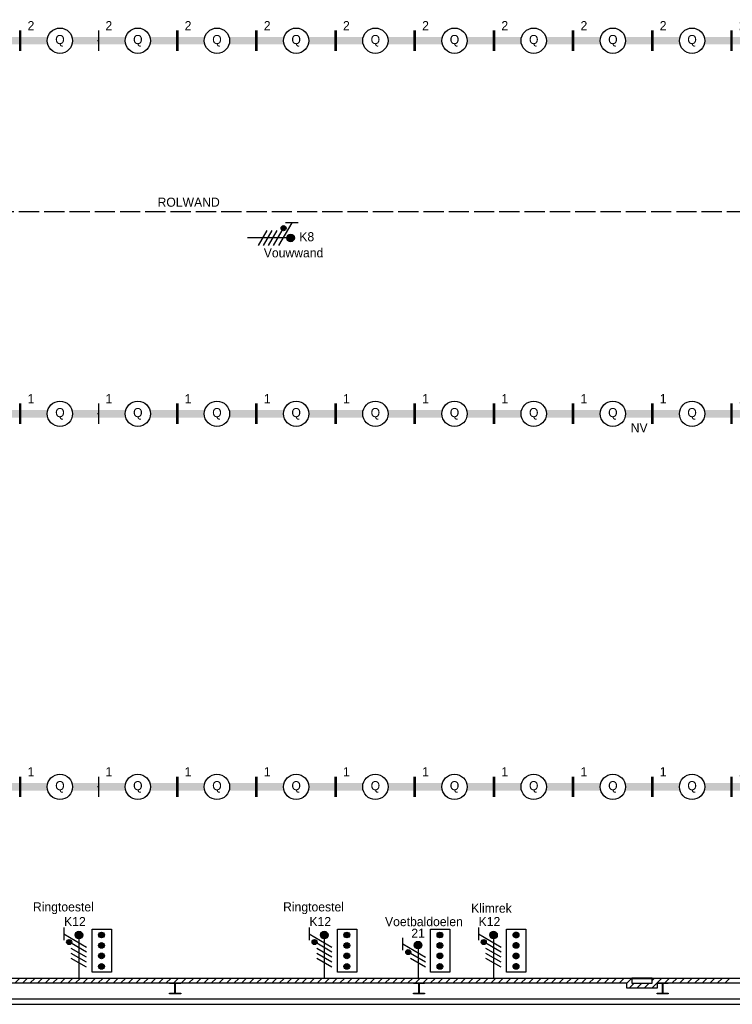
# Model space of a CAD drawing. Header units: millimetres. Extents: x -14827 to 65869, y -40284 to 56382.
# Tile 2 of 53: x 18239 to 32330, y 9715 to 29190. Entities that reach past the tile are written whole.
import ezdxf
from ezdxf.enums import TextEntityAlignment as Align

# ---------------------------------------------------------------- set-up
doc = ezdxf.new("R2010")
doc.units = ezdxf.units.MM
doc.header["$LTSCALE"] = 100
doc.linetypes.add('E_GOOT3', pattern=[5, 4, -1])
for name, color, linetype in [('EL6221--', 130, 'Continuous'), ('EL6222--', 130, 'Continuous'), ('EL6312--', 130, 'Continuous'), ('EL6350--', 130, 'Continuous'), ('EL6421--', 130, 'Continuous'), ('xref', 9, 'Continuous')]:
    doc.layers.add(name, color=color, linetype=linetype)
doc.styles.add('BURO-018', font='BUROFONT', dxfattribs={"height": 180})

# ---------------------------------------------------------------- blocks, each defined once
blk = doc.blocks.new('1115B61540')
at = {"color": 0}
for p, q in [((-7.7, 2), (-7.7, -2)), ((7.7, 2), (7.7, -2))]:
    blk.add_line(p, q, dxfattribs=at)
at = {"color": 0, "linetype": 'Continuous'}
blk.add_circle((0, 0), 2.5, dxfattribs=at)
at = {"color": 0}
for points in [[(-2.5, 0.75), (-7.7, 0.75), (-2.5, -0.75), (-7.7, -0.75)], [(2.5, 0.75), (7.7, 0.75), (2.5, -0.75), (7.7, -0.75)]]:
    blk.add_solid(points, dxfattribs=at)
at = {"color": 0, "linetype": 'Continuous', "style": 'BURO-018'}
for tag, p in [('E_GKAST', (0, 8)), ('E_GROEP', (0, 5)), ('E_SGROEP', (4.5, 5)), ('E_ARMCODE', (0, 0)), ('E_SLET', (4.5, -3))]:
    blk.add_attdef(tag, text='', height=1.8, dxfattribs=at).set_placement(p, align=Align.MIDDLE)
blk = doc.blocks.new('E00082')
at = {"color": 0, "linetype": 'Continuous'}
for p, q in [((-3, 10.98), (-3, 8.48)), ((-3, 9.73), (1.5, 7.13)), ((1.5, 6.13), (-1.5, 7.87)), ((0, 9.5), (0, 1)), ((1.5, 5.13), (-1.5, 6.87)), ((1.5, 4.13), (-1.5, 5.87)), ((1.5, 3.13), (-1.5, 4.87))]:
    blk.add_line(p, q, dxfattribs=at)
at = {"color": 0, "const_width": 0.75}
blk.add_lwpolyline([(-0.38, 9.5, 1), (0.38, 9.5, 1)], format="xyb", close=True, dxfattribs=at)
at = {"color": 0, "linetype": 'Continuous', "const_width": 0.5}
blk.add_lwpolyline([(-1.68, 8.12, 1), (-2.18, 8.12, 1)], format="xyb", close=True, dxfattribs=at)
at = {"color": 0, "linetype": 'Continuous'}
for centre, radius in [((0, 9.5), 0.75), ((-1.93, 8.12), 0.5)]:
    blk.add_circle(centre, radius, dxfattribs=at)
at = {"color": 0, "linetype": 'Continuous', "style": 'BURO-018'}
for tag, p in [('E_GKAST', (0, 16)), ('E_GROEP', (0, 13)), ('E_SGROEP', (4.5, 13))]:
    blk.add_attdef(tag, text='', height=1.8, dxfattribs=at).set_placement(p, align=Align.MIDDLE)
at = {"color": 0, "linetype": 'Continuous', "style": 'BURO-018', "flags": 1}
for tag, p in [('E_VERMCODE', (13, 13)), ('E_MATCODE', (-49685.21, -14495.88))]:
    blk.add_attdef(tag, text='', height=1.8, dxfattribs=at).set_placement(p, align=Align.MIDDLE)
blk = doc.blocks.new('E00078')
at = {"color": 0, "linetype": 'Continuous'}
for p, q in [((-3, 6.48), (-3, 8.98)), ((-3, 7.73), (1.5, 5.13)), ((1.5, 4.13), (-1.5, 5.87)), ((0, 7.5), (0, 1)), ((1.5, 3.13), (-1.5, 4.87))]:
    blk.add_line(p, q, dxfattribs=at)
at = {"color": 0, "const_width": 0.75}
blk.add_lwpolyline([(-0.38, 7.5, 1), (0.38, 7.5, 1)], format="xyb", close=True, dxfattribs=at)
at = {"color": 0, "linetype": 'Continuous', "const_width": 0.5}
blk.add_lwpolyline([(-2.18, 6.12, 1), (-1.68, 6.12, 1)], format="xyb", close=True, dxfattribs=at)
at = {"color": 0, "linetype": 'Continuous'}
for centre, radius in [((0, 7.5), 0.75), ((-1.93, 6.12), 0.5)]:
    blk.add_circle(centre, radius, dxfattribs=at)
at = {"color": 0, "linetype": 'Continuous', "style": 'BURO-018'}
for tag, p in [('E_GKAST', (0, 14)), ('E_GROEP', (0, 11)), ('E_SGROEP', (4.5, 11))]:
    blk.add_attdef(tag, text='', height=1.8, dxfattribs=at).set_placement(p, align=Align.MIDDLE)
at = {"color": 0, "linetype": 'Continuous', "style": 'BURO-018', "flags": 1}
for tag, p in [('E_VERMCODE', (13, 11)), ('E_MATCODE', (0, 0))]:
    blk.add_attdef(tag, text='', height=1.8, dxfattribs=at).set_placement(p, align=Align.MIDDLE)

msp = doc.modelspace()

# ---------------------------------------------------------------- hatches: boundary and pattern name
at = {"layer": 'EL6221--'}
h = msp.add_hatch(color=256, dxfattribs=at)
edge = h.paths.add_edge_path()
edge.add_arc((19857, 11086), 56.6, 0, 360)
h = msp.add_hatch(color=256, dxfattribs=at)
edge = h.paths.add_edge_path()
edge.add_arc((24708, 11086), 56.6, 0, 360)
h = msp.add_hatch(color=256, dxfattribs=at)
edge = h.paths.add_edge_path()
edge.add_arc((26549, 11086), 56.6, 0, 360)
at = {"layer": 'EL6221--', "linetype": 'E_GOOT3'}
h = msp.add_hatch(color=256, dxfattribs=at)
edge = h.paths.add_edge_path()
edge.add_arc((28054, 11086), 56.6, 0, 360)
at = {"layer": 'EL6221--'}
h = msp.add_hatch(color=256, dxfattribs=at)
edge = h.paths.add_edge_path()
edge.add_arc((19857, 10879), 56.6, 0, 360)
h = msp.add_hatch(color=256, dxfattribs=at)
edge = h.paths.add_edge_path()
edge.add_arc((24708, 10879), 56.6, 0, 360)
h = msp.add_hatch(color=256, dxfattribs=at)
edge = h.paths.add_edge_path()
edge.add_arc((26549, 10879), 56.6, 0, 360)
at = {"layer": 'EL6221--', "linetype": 'E_GOOT3'}
h = msp.add_hatch(color=256, dxfattribs=at)
edge = h.paths.add_edge_path()
edge.add_arc((28054, 10879), 56.6, 0, 360)
at = {"layer": 'EL6221--'}
h = msp.add_hatch(color=256, dxfattribs=at)
edge = h.paths.add_edge_path()
edge.add_arc((19857, 10672), 56.6, 0, 360)
h = msp.add_hatch(color=256, dxfattribs=at)
edge = h.paths.add_edge_path()
edge.add_arc((24708, 10672), 56.6, 0, 360)
h = msp.add_hatch(color=256, dxfattribs=at)
edge = h.paths.add_edge_path()
edge.add_arc((26549, 10672), 56.6, 0, 360)
at = {"layer": 'EL6221--', "linetype": 'E_GOOT3'}
h = msp.add_hatch(color=256, dxfattribs=at)
edge = h.paths.add_edge_path()
edge.add_arc((28054, 10672), 56.6, 0, 360)
at = {"layer": 'EL6221--'}
h = msp.add_hatch(color=256, dxfattribs=at)
edge = h.paths.add_edge_path()
edge.add_arc((19857, 10464), 56.6, 0, 360)
h = msp.add_hatch(color=256, dxfattribs=at)
edge = h.paths.add_edge_path()
edge.add_arc((24708, 10464), 56.6, 0, 360)
h = msp.add_hatch(color=256, dxfattribs=at)
edge = h.paths.add_edge_path()
edge.add_arc((26549, 10464), 56.6, 0, 360)
at = {"layer": 'EL6221--', "linetype": 'E_GOOT3'}
h = msp.add_hatch(color=256, dxfattribs=at)
edge = h.paths.add_edge_path()
edge.add_arc((28054, 10464), 56.6, 0, 360)

# ---------------------------------------------------------------- linework, layer by layer
at = {"layer": 'EL6221--'}
for points in [[(19670, 11198), (20053, 11198), (20053, 10348), (19670, 10348)], [(24521, 11198), (24904, 11198), (24904, 10348), (24521, 10348)], [(26362, 11198), (26745, 11198), (26745, 10348), (26362, 10348)], [(27867, 11198), (28250, 11198), (28250, 10348), (27867, 10348)]]:
    msp.add_lwpolyline(points, close=True, dxfattribs=at)
for centre in [(19857, 11086), (24708, 11086), (26549, 11086), (19857, 10879), (24708, 10879), (26549, 10879), (19857, 10672), (24708, 10672), (26549, 10672), (19857, 10464), (24708, 10464), (26549, 10464)]:
    msp.add_circle(centre, 56.6, dxfattribs=at)
at = {"layer": 'EL6221--', "linetype": 'E_GOOT3'}
for centre in [(28054, 11086), (28054, 10879), (28054, 10672), (28054, 10464)]:
    msp.add_circle(centre, 56.6, dxfattribs=at)
at = {"layer": 'EL6312--', "color": 1, "linetype": 'E_GOOT3'}
for p, q in [((18265, 28774), (18239, 28774)), ((19805, 28774), (19779, 28774)), ((21370, 28774), (21345, 28774)), ((22936, 28774), (22910, 28774)), ((24502, 28774), (24476, 28774)), ((26067, 28774), (26042, 28774)), ((27633, 28774), (27607, 28774)), ((29198, 28774), (29173, 28774)), ((30764, 28774), (30738, 28774)), ((32330, 28774), (32304, 28774)), ((18265, 21395), (18239, 21395)), ((19805, 21395), (19779, 21395)), ((21370, 21395), (21345, 21395)), ((22936, 21395), (22910, 21395)), ((24502, 21395), (24476, 21395)), ((26067, 21395), (26042, 21395)), ((27633, 21395), (27607, 21395)), ((29198, 21395), (29173, 21395)), ((30764, 21395), (30738, 21395)), ((32330, 21395), (32304, 21395)), ((18265, 14016), (18239, 14016)), ((19805, 14016), (19779, 14016)), ((21370, 14016), (21345, 14016)), ((22936, 14016), (22910, 14016)), ((24502, 14016), (24476, 14016)), ((26067, 14016), (26042, 14016)), ((27633, 14016), (27607, 14016)), ((29198, 14016), (29173, 14016)), ((30764, 14016), (30738, 14016)), ((32330, 14016), (32304, 14016))]:
    msp.add_line(p, q, dxfattribs=at)
at = {"layer": 'EL6421--', "color": 9, "linetype": 'E_GOOT3'}
msp.add_line((11723, 25400), (35731, 25395), dxfattribs=at)
at = {"layer": 'xref'}
for p, q in [((30243, 10135), (11623, 10135)), ((11723, 10235), (30343, 10235)), ((18145, 10135), (18245, 10235)), ((18294, 10135), (18394, 10235)), ((18443, 10135), (18543, 10235)), ((18593, 10135), (18693, 10235)), ((18742, 10135), (18842, 10235)), ((18891, 10135), (18991, 10235)), ((19041, 10135), (19141, 10235)), ((19190, 10135), (19290, 10235)), ((19339, 10135), (19439, 10235)), ((19489, 10135), (19589, 10235)), ((19638, 10135), (19738, 10235)), ((19787, 10135), (19887, 10235)), ((19937, 10135), (20037, 10235)), ((20086, 10135), (20186, 10235)), ((20235, 10135), (20335, 10235)), ((20385, 10135), (20485, 10235)), ((20534, 10135), (20634, 10235)), ((20683, 10135), (20783, 10235)), ((20833, 10135), (20933, 10235)), ((20982, 10135), (21082, 10235)), ((21131, 10135), (21231, 10235)), ((21203, 10135), (21423, 10135)), ((21203, 10124), (21203, 10135)), ((21281, 10135), (21381, 10235)), ((21423, 10135), (21423, 10124)), ((21430, 10135), (21530, 10235)), ((21580, 10135), (21680, 10235)), ((21729, 10135), (21829, 10235)), ((21878, 10135), (21978, 10235)), ((22028, 10135), (22128, 10235)), ((22177, 10135), (22277, 10235)), ((22326, 10135), (22426, 10235)), ((22476, 10135), (22576, 10235)), ((22625, 10135), (22725, 10235)), ((22774, 10135), (22874, 10235)), ((22924, 10135), (23024, 10235)), ((23073, 10135), (23173, 10235)), ((23222, 10135), (23322, 10235)), ((23372, 10135), (23472, 10235)), ((23521, 10135), (23621, 10235)), ((23670, 10135), (23770, 10235)), ((23820, 10135), (23920, 10235)), ((23969, 10135), (24069, 10235)), ((24118, 10135), (24218, 10235)), ((24268, 10135), (24368, 10235)), ((24417, 10135), (24517, 10235)), ((24566, 10135), (24666, 10235)), ((24716, 10135), (24816, 10235)), ((24865, 10135), (24965, 10235)), ((25014, 10135), (25114, 10235)), ((25164, 10135), (25264, 10235)), ((25313, 10135), (25413, 10235)), ((25462, 10135), (25562, 10235)), ((25612, 10135), (25712, 10235)), ((25761, 10135), (25861, 10235)), ((25910, 10135), (26010, 10235)), ((26023, 10135), (26243, 10135)), ((26023, 10124), (26023, 10135)), ((26060, 10135), (26160, 10235)), ((26209, 10135), (26309, 10235)), ((26243, 10135), (26243, 10124)), ((26358, 10135), (26458, 10235)), ((26508, 10135), (26608, 10235)), ((26657, 10135), (26757, 10235)), ((26806, 10135), (26906, 10235)), ((26956, 10135), (27056, 10235)), ((27105, 10135), (27205, 10235)), ((27254, 10135), (27354, 10235)), ((27404, 10135), (27504, 10235)), ((27553, 10135), (27653, 10235)), ((27702, 10135), (27802, 10235)), ((27852, 10135), (27952, 10235)), ((28001, 10135), (28101, 10235)), ((28151, 10135), (28251, 10235)), ((28300, 10135), (28400, 10235)), ((28449, 10135), (28549, 10235)), ((28599, 10135), (28699, 10235)), ((28748, 10135), (28848, 10235)), ((28897, 10135), (28997, 10235)), ((29047, 10135), (29147, 10235)), ((29196, 10135), (29296, 10235)), ((29345, 10135), (29445, 10235)), ((29495, 10135), (29595, 10235)), ((29644, 10135), (29744, 10235)), ((29793, 10135), (29893, 10235)), ((29943, 10135), (30043, 10235)), ((30092, 10135), (30192, 10235)), ((30241, 10135), (30341, 10235)), ((30243, 10035), (30243, 10135)), ((30291, 10035), (30391, 10135)), ((30343, 10235), (30343, 10135)), ((30743, 10235), (30343, 10235)), ((30343, 10235), (30343, 10223)), ((30343, 10223), (30743, 10223)), ((30343, 10135), (30743, 10135)), ((30440, 10035), (30540, 10135)), ((30589, 10035), (30689, 10135)), ((30739, 10035), (30939, 10235)), ((30743, 10135), (30743, 10235)), ((30743, 10235), (32818, 10235)), ((30743, 10223), (30743, 10235)), ((30743, 10188), (30789, 10235)), ((32818, 10135), (30843, 10135)), ((30843, 10135), (30843, 10035)), ((30843, 10135), (31063, 10135)), ((30843, 10124), (30843, 10135)), ((30988, 10135), (31088, 10235)), ((31063, 10135), (31063, 10124)), ((31137, 10135), (31237, 10235)), ((31287, 10135), (31387, 10235)), ((31436, 10135), (31536, 10235)), ((31585, 10135), (31685, 10235)), ((31735, 10135), (31835, 10235)), ((31884, 10135), (31984, 10235)), ((32033, 10135), (32133, 10235)), ((32183, 10135), (32283, 10235)), ((21291, 10124), (21203, 10124)), ((21203, 9925), (21203, 9936)), ((21203, 9936), (21291, 9936)), ((21309, 9954), (21309, 10106)), ((21316, 10106), (21316, 9954)), ((21423, 10124), (21334, 10124)), ((21334, 9936), (21423, 9936)), ((21423, 9936), (21423, 9925)), ((26111, 10124), (26023, 10124)), ((26023, 9925), (26023, 9936)), ((26023, 9936), (26111, 9936)), ((26129, 9954), (26129, 10106)), ((26136, 10106), (26136, 9954)), ((26243, 10124), (26154, 10124)), ((26154, 9936), (26243, 9936)), ((26243, 9936), (26243, 9925)), ((30843, 10035), (30243, 10035)), ((30931, 10124), (30843, 10124)), ((30843, 9925), (30843, 9936)), ((30843, 9936), (30931, 9936)), ((30949, 9954), (30949, 10106)), ((30956, 10106), (30956, 9954)), ((31063, 10124), (30974, 10124)), ((30974, 9936), (31063, 9936)), ((31063, 9936), (31063, 9925)), ((32718, 9815), (11298, 9815)), ((21423, 9925), (21203, 9925)), ((26243, 9925), (26023, 9925)), ((31063, 9925), (30843, 9925)), ((11198, 9715), (32818, 9715))]:
    msp.add_line(p, q, dxfattribs=at)
for centre, start, end in [((21291, 10106), 0, 90), ((21291, 9954), 270, 0), ((21334, 10106), 90, 180), ((21334, 9954), 180, 270), ((26111, 10106), 0, 90), ((26111, 9954), 270, 0), ((26154, 10106), 90, 180), ((26154, 9954), 180, 270), ((30931, 10106), 0, 90), ((30931, 9954), 270, 0), ((30974, 10106), 90, 180), ((30974, 9954), 180, 270)]:
    msp.add_arc(centre, 18, start, end, dxfattribs=at)

# ---------------------------------------------------------------- block references
at = {"layer": 'EL6221--', "linetype": 'E_GOOT3'}
ref = msp.add_blockref('E00082', (22645, 24873), dxfattribs=dict(at, xscale=100, yscale=100, zscale=100, rotation=270))
ref.add_attrib('E_GROEP', 'K8', dxfattribs={"layer": '0', "color": 7, "linetype": 'Continuous', "height": 180, "style": 'BURO-018'}).set_placement((23915, 24897), align=Align.MIDDLE)
ref.add_attrib('E_VERMCODE', 'Vouwwand', dxfattribs={"layer": '0', "color": 7, "linetype": 'Continuous', "height": 180, "style": 'BURO-018'}).set_placement((23654, 24582), align=Align.MIDDLE)
at = {"layer": 'EL6221--'}
ref = msp.add_blockref('E00082', (19410, 10135), dxfattribs=dict(at, xscale=100, yscale=100, zscale=100))
ref.add_attrib('E_GROEP', 'K12', dxfattribs={"layer": '0', "color": 7, "linetype": 'Continuous', "height": 180, "style": 'BURO-018'}).set_placement((19331, 11353), align=Align.MIDDLE)
ref.add_attrib('E_VERMCODE', 'Ringtoestel', dxfattribs={"layer": '0', "color": 7, "linetype": 'Continuous', "height": 180, "style": 'BURO-018'}).set_placement((19103, 11620), align=Align.MIDDLE)
ref = msp.add_blockref('E00082', (24262, 10135), dxfattribs=dict(at, xscale=100, yscale=100, zscale=100))
ref.add_attrib('E_GROEP', 'K12', dxfattribs={"layer": '0', "color": 7, "linetype": 'Continuous', "height": 180, "style": 'BURO-018'}).set_placement((24182, 11353), align=Align.MIDDLE)
ref.add_attrib('E_VERMCODE', 'Ringtoestel', dxfattribs={"layer": '0', "color": 7, "linetype": 'Continuous', "height": 180, "style": 'BURO-018'}).set_placement((24049, 11620), align=Align.MIDDLE)
ref = msp.add_blockref('E00082', (27608, 10135), dxfattribs=dict(at, xscale=100, yscale=100, zscale=100))
ref.add_attrib('E_GROEP', 'K12', dxfattribs={"layer": '0', "color": 7, "linetype": 'Continuous', "height": 180, "style": 'BURO-018'}).set_placement((27528, 11353), align=Align.MIDDLE)
ref.add_attrib('E_VERMCODE', 'Klimrek', dxfattribs={"layer": '0', "color": 7, "linetype": 'Continuous', "height": 180, "style": 'BURO-018'}).set_placement((27567, 11620), align=Align.MIDDLE)
at = {"layer": 'EL6222--', "linetype": 'E_GOOT3'}
ref = msp.add_blockref('E00078', (26116, 10135), dxfattribs=dict(at, xscale=100, yscale=100, zscale=100))
ref.add_attrib('E_GROEP', '21', dxfattribs={"layer": '0', "color": 7, "linetype": 'Continuous', "height": 180, "style": 'BURO-018'}).set_placement((26116, 11122), align=Align.MIDDLE)
ref.add_attrib('E_VERMCODE', 'Voetbaldoelen', dxfattribs={"layer": '0', "color": 7, "linetype": 'Continuous', "height": 180, "style": 'BURO-018'}).set_placement((26232, 11354), align=Align.MIDDLE)
at = {"layer": 'EL6312--', "linetype": 'E_GOOT3'}
ref = msp.add_blockref('1115B61540', (17469, 28774), dxfattribs=dict(at, xscale=100, yscale=100, zscale=100, rotation=180))
ref.add_attrib('E_ARMCODE', 'Q', dxfattribs={"layer": '0', "color": 7, "linetype": 'Continuous', "height": 180, "style": 'BURO-018'}).set_placement((17469, 28774), align=Align.MIDDLE)
ref.add_attrib('E_GROEP', '2', dxfattribs={"layer": '0', "color": 7, "linetype": 'Continuous', "height": 180, "style": 'BURO-018'}).set_placement((16896, 29073), align=Align.MIDDLE)
ref = msp.add_blockref('1115B61540', (19035, 28774), dxfattribs=dict(at, xscale=100, yscale=100, zscale=100, rotation=180))
ref.add_attrib('E_ARMCODE', 'Q', dxfattribs={"layer": '0', "color": 7, "linetype": 'Continuous', "height": 180, "style": 'BURO-018'}).set_placement((19035, 28774), align=Align.MIDDLE)
ref.add_attrib('E_GROEP', '2', dxfattribs={"layer": '0', "color": 7, "linetype": 'Continuous', "height": 180, "style": 'BURO-018'}).set_placement((18462, 29073), align=Align.MIDDLE)
ref = msp.add_blockref('1115B61540', (20575, 28774), dxfattribs=dict(at, xscale=100, yscale=100, zscale=100, rotation=180))
ref.add_attrib('E_ARMCODE', 'Q', dxfattribs={"layer": '0', "color": 7, "linetype": 'Continuous', "height": 180, "style": 'BURO-018'}).set_placement((20575, 28774), align=Align.MIDDLE)
ref.add_attrib('E_GROEP', '2', dxfattribs={"layer": '0', "color": 7, "linetype": 'Continuous', "height": 180, "style": 'BURO-018'}).set_placement((20002, 29073), align=Align.MIDDLE)
ref = msp.add_blockref('1115B61540', (22140, 28774), dxfattribs=dict(at, xscale=100, yscale=100, zscale=100, rotation=180))
ref.add_attrib('E_ARMCODE', 'Q', dxfattribs={"layer": '0', "color": 7, "linetype": 'Continuous', "height": 180, "style": 'BURO-018'}).set_placement((22140, 28774), align=Align.MIDDLE)
ref.add_attrib('E_GROEP', '2', dxfattribs={"layer": '0', "color": 7, "linetype": 'Continuous', "height": 180, "style": 'BURO-018'}).set_placement((21568, 29073), align=Align.MIDDLE)
ref = msp.add_blockref('1115B61540', (23706, 28774), dxfattribs=dict(at, xscale=100, yscale=100, zscale=100, rotation=180))
ref.add_attrib('E_ARMCODE', 'Q', dxfattribs={"layer": '0', "color": 7, "linetype": 'Continuous', "height": 180, "style": 'BURO-018'}).set_placement((23706, 28774), align=Align.MIDDLE)
ref.add_attrib('E_GROEP', '2', dxfattribs={"layer": '0', "color": 7, "linetype": 'Continuous', "height": 180, "style": 'BURO-018'}).set_placement((23133, 29073), align=Align.MIDDLE)
ref = msp.add_blockref('1115B61540', (25272, 28774), dxfattribs=dict(at, xscale=100, yscale=100, zscale=100, rotation=180))
ref.add_attrib('E_ARMCODE', 'Q', dxfattribs={"layer": '0', "color": 7, "linetype": 'Continuous', "height": 180, "style": 'BURO-018'}).set_placement((25272, 28774), align=Align.MIDDLE)
ref.add_attrib('E_GROEP', '2', dxfattribs={"layer": '0', "color": 7, "linetype": 'Continuous', "height": 180, "style": 'BURO-018'}).set_placement((24699, 29073), align=Align.MIDDLE)
ref = msp.add_blockref('1115B61540', (26837, 28774), dxfattribs=dict(at, xscale=100, yscale=100, zscale=100, rotation=180))
ref.add_attrib('E_ARMCODE', 'Q', dxfattribs={"layer": '0', "color": 7, "linetype": 'Continuous', "height": 180, "style": 'BURO-018'}).set_placement((26837, 28774), align=Align.MIDDLE)
ref.add_attrib('E_GROEP', '2', dxfattribs={"layer": '0', "color": 7, "linetype": 'Continuous', "height": 180, "style": 'BURO-018'}).set_placement((26264, 29073), align=Align.MIDDLE)
ref = msp.add_blockref('1115B61540', (28403, 28774), dxfattribs=dict(at, xscale=100, yscale=100, zscale=100, rotation=180))
ref.add_attrib('E_ARMCODE', 'Q', dxfattribs={"layer": '0', "color": 7, "linetype": 'Continuous', "height": 180, "style": 'BURO-018'}).set_placement((28403, 28774), align=Align.MIDDLE)
ref.add_attrib('E_GROEP', '2', dxfattribs={"layer": '0', "color": 7, "linetype": 'Continuous', "height": 180, "style": 'BURO-018'}).set_placement((27830, 29073), align=Align.MIDDLE)
ref = msp.add_blockref('1115B61540', (29968, 28774), dxfattribs=dict(at, xscale=100, yscale=100, zscale=100, rotation=180))
ref.add_attrib('E_ARMCODE', 'Q', dxfattribs={"layer": '0', "color": 7, "linetype": 'Continuous', "height": 180, "style": 'BURO-018'}).set_placement((29968, 28774), align=Align.MIDDLE)
ref.add_attrib('E_GROEP', '2', dxfattribs={"layer": '0', "color": 7, "linetype": 'Continuous', "height": 180, "style": 'BURO-018'}).set_placement((29396, 29073), align=Align.MIDDLE)
ref = msp.add_blockref('1115B61540', (31534, 28774), dxfattribs=dict(at, xscale=100, yscale=100, zscale=100, rotation=180))
ref.add_attrib('E_ARMCODE', 'Q', dxfattribs={"layer": '0', "color": 7, "linetype": 'Continuous', "height": 180, "style": 'BURO-018'}).set_placement((31534, 28774), align=Align.MIDDLE)
ref.add_attrib('E_GROEP', '2', dxfattribs={"layer": '0', "color": 7, "linetype": 'Continuous', "height": 180, "style": 'BURO-018'}).set_placement((30961, 29073), align=Align.MIDDLE)
ref = msp.add_blockref('1115B61540', (33100, 28774), dxfattribs=dict(at, xscale=100, yscale=100, zscale=100, rotation=180))
ref.add_attrib('E_ARMCODE', 'Q', dxfattribs={"layer": '0', "color": 7, "linetype": 'Continuous', "height": 180, "style": 'BURO-018'}).set_placement((33100, 28774), align=Align.MIDDLE)
ref.add_attrib('E_GROEP', '2', dxfattribs={"layer": '0', "color": 7, "linetype": 'Continuous', "height": 180, "style": 'BURO-018'}).set_placement((32527, 29073), align=Align.MIDDLE)
ref = msp.add_blockref('1115B61540', (17469, 21395), dxfattribs=dict(at, xscale=100, yscale=100, zscale=100, rotation=180))
ref.add_attrib('E_ARMCODE', 'Q', dxfattribs={"layer": '0', "color": 7, "linetype": 'Continuous', "height": 180, "style": 'BURO-018'}).set_placement((17469, 21395), align=Align.MIDDLE)
ref.add_attrib('E_GROEP', '1', dxfattribs={"layer": '0', "color": 7, "linetype": 'Continuous', "height": 180, "style": 'BURO-018'}).set_placement((16896, 21694), align=Align.MIDDLE)
ref = msp.add_blockref('1115B61540', (19035, 21395), dxfattribs=dict(at, xscale=100, yscale=100, zscale=100, rotation=180))
ref.add_attrib('E_ARMCODE', 'Q', dxfattribs={"layer": '0', "color": 7, "linetype": 'Continuous', "height": 180, "style": 'BURO-018'}).set_placement((19035, 21395), align=Align.MIDDLE)
ref.add_attrib('E_GROEP', '1', dxfattribs={"layer": '0', "color": 7, "linetype": 'Continuous', "height": 180, "style": 'BURO-018'}).set_placement((18462, 21694), align=Align.MIDDLE)
ref = msp.add_blockref('1115B61540', (20575, 21395), dxfattribs=dict(at, xscale=100, yscale=100, zscale=100, rotation=180))
ref.add_attrib('E_ARMCODE', 'Q', dxfattribs={"layer": '0', "color": 7, "linetype": 'Continuous', "height": 180, "style": 'BURO-018'}).set_placement((20575, 21395), align=Align.MIDDLE)
ref.add_attrib('E_GROEP', '1', dxfattribs={"layer": '0', "color": 7, "linetype": 'Continuous', "height": 180, "style": 'BURO-018'}).set_placement((20002, 21694), align=Align.MIDDLE)
ref = msp.add_blockref('1115B61540', (22140, 21395), dxfattribs=dict(at, xscale=100, yscale=100, zscale=100, rotation=180))
ref.add_attrib('E_ARMCODE', 'Q', dxfattribs={"layer": '0', "color": 7, "linetype": 'Continuous', "height": 180, "style": 'BURO-018'}).set_placement((22140, 21395), align=Align.MIDDLE)
ref.add_attrib('E_GROEP', '1', dxfattribs={"layer": '0', "color": 7, "linetype": 'Continuous', "height": 180, "style": 'BURO-018'}).set_placement((21568, 21694), align=Align.MIDDLE)
ref = msp.add_blockref('1115B61540', (23706, 21395), dxfattribs=dict(at, xscale=100, yscale=100, zscale=100, rotation=180))
ref.add_attrib('E_ARMCODE', 'Q', dxfattribs={"layer": '0', "color": 7, "linetype": 'Continuous', "height": 180, "style": 'BURO-018'}).set_placement((23706, 21395), align=Align.MIDDLE)
ref.add_attrib('E_GROEP', '1', dxfattribs={"layer": '0', "color": 7, "linetype": 'Continuous', "height": 180, "style": 'BURO-018'}).set_placement((23133, 21694), align=Align.MIDDLE)
ref = msp.add_blockref('1115B61540', (25272, 21395), dxfattribs=dict(at, xscale=100, yscale=100, zscale=100, rotation=180))
ref.add_attrib('E_ARMCODE', 'Q', dxfattribs={"layer": '0', "color": 7, "linetype": 'Continuous', "height": 180, "style": 'BURO-018'}).set_placement((25272, 21395), align=Align.MIDDLE)
ref.add_attrib('E_GROEP', '1', dxfattribs={"layer": '0', "color": 7, "linetype": 'Continuous', "height": 180, "style": 'BURO-018'}).set_placement((24699, 21694), align=Align.MIDDLE)
ref = msp.add_blockref('1115B61540', (26837, 21395), dxfattribs=dict(at, xscale=100, yscale=100, zscale=100, rotation=180))
ref.add_attrib('E_ARMCODE', 'Q', dxfattribs={"layer": '0', "color": 7, "linetype": 'Continuous', "height": 180, "style": 'BURO-018'}).set_placement((26837, 21395), align=Align.MIDDLE)
ref.add_attrib('E_GROEP', '1', dxfattribs={"layer": '0', "color": 7, "linetype": 'Continuous', "height": 180, "style": 'BURO-018'}).set_placement((26264, 21694), align=Align.MIDDLE)
ref = msp.add_blockref('1115B61540', (28403, 21395), dxfattribs=dict(at, xscale=100, yscale=100, zscale=100, rotation=180))
ref.add_attrib('E_ARMCODE', 'Q', dxfattribs={"layer": '0', "color": 7, "linetype": 'Continuous', "height": 180, "style": 'BURO-018'}).set_placement((28403, 21395), align=Align.MIDDLE)
ref.add_attrib('E_GROEP', '1', dxfattribs={"layer": '0', "color": 7, "linetype": 'Continuous', "height": 180, "style": 'BURO-018'}).set_placement((27830, 21694), align=Align.MIDDLE)
ref = msp.add_blockref('1115B61540', (29968, 21395), dxfattribs=dict(at, xscale=100, yscale=100, zscale=100, rotation=180))
ref.add_attrib('E_ARMCODE', 'Q', dxfattribs={"layer": '0', "color": 7, "linetype": 'Continuous', "height": 180, "style": 'BURO-018'}).set_placement((29968, 21395), align=Align.MIDDLE)
ref.add_attrib('E_GROEP', '1', dxfattribs={"layer": '0', "color": 7, "linetype": 'Continuous', "height": 180, "style": 'BURO-018'}).set_placement((29396, 21694), align=Align.MIDDLE)
ref = msp.add_blockref('1115B61540', (31534, 21395), dxfattribs=dict(at, xscale=100, yscale=100, zscale=100, rotation=180))
ref.add_attrib('E_ARMCODE', 'Q', dxfattribs={"layer": '0', "color": 7, "linetype": 'Continuous', "height": 180, "style": 'BURO-018'}).set_placement((31534, 21395), align=Align.MIDDLE)
ref.add_attrib('E_GROEP', '1', dxfattribs={"layer": '0', "color": 7, "linetype": 'Continuous', "height": 180, "style": 'BURO-018'}).set_placement((30961, 21694), align=Align.MIDDLE)
ref = msp.add_blockref('1115B61540', (33100, 21395), dxfattribs=dict(at, xscale=100, yscale=100, zscale=100, rotation=180))
ref.add_attrib('E_ARMCODE', 'Q', dxfattribs={"layer": '0', "color": 7, "linetype": 'Continuous', "height": 180, "style": 'BURO-018'}).set_placement((33100, 21395), align=Align.MIDDLE)
ref.add_attrib('E_GROEP', '1', dxfattribs={"layer": '0', "color": 7, "linetype": 'Continuous', "height": 180, "style": 'BURO-018'}).set_placement((32527, 21694), align=Align.MIDDLE)
ref = msp.add_blockref('1115B61540', (17469, 14016), dxfattribs=dict(at, xscale=100, yscale=100, zscale=100, rotation=180))
ref.add_attrib('E_ARMCODE', 'Q', dxfattribs={"layer": '0', "color": 7, "linetype": 'Continuous', "height": 180, "style": 'BURO-018'}).set_placement((17469, 14016), align=Align.MIDDLE)
ref.add_attrib('E_GROEP', '1', dxfattribs={"layer": '0', "color": 7, "linetype": 'Continuous', "height": 180, "style": 'BURO-018'}).set_placement((16896, 14315), align=Align.MIDDLE)
ref = msp.add_blockref('1115B61540', (19035, 14016), dxfattribs=dict(at, xscale=100, yscale=100, zscale=100, rotation=180))
ref.add_attrib('E_ARMCODE', 'Q', dxfattribs={"layer": '0', "color": 7, "linetype": 'Continuous', "height": 180, "style": 'BURO-018'}).set_placement((19035, 14016), align=Align.MIDDLE)
ref.add_attrib('E_GROEP', '1', dxfattribs={"layer": '0', "color": 7, "linetype": 'Continuous', "height": 180, "style": 'BURO-018'}).set_placement((18462, 14315), align=Align.MIDDLE)
ref = msp.add_blockref('1115B61540', (20575, 14016), dxfattribs=dict(at, xscale=100, yscale=100, zscale=100, rotation=180))
ref.add_attrib('E_ARMCODE', 'Q', dxfattribs={"layer": '0', "color": 7, "linetype": 'Continuous', "height": 180, "style": 'BURO-018'}).set_placement((20575, 14016), align=Align.MIDDLE)
ref.add_attrib('E_GROEP', '1', dxfattribs={"layer": '0', "color": 7, "linetype": 'Continuous', "height": 180, "style": 'BURO-018'}).set_placement((20002, 14315), align=Align.MIDDLE)
ref = msp.add_blockref('1115B61540', (22140, 14016), dxfattribs=dict(at, xscale=100, yscale=100, zscale=100, rotation=180))
ref.add_attrib('E_ARMCODE', 'Q', dxfattribs={"layer": '0', "color": 7, "linetype": 'Continuous', "height": 180, "style": 'BURO-018'}).set_placement((22140, 14016), align=Align.MIDDLE)
ref.add_attrib('E_GROEP', '1', dxfattribs={"layer": '0', "color": 7, "linetype": 'Continuous', "height": 180, "style": 'BURO-018'}).set_placement((21568, 14315), align=Align.MIDDLE)
ref = msp.add_blockref('1115B61540', (23706, 14016), dxfattribs=dict(at, xscale=100, yscale=100, zscale=100, rotation=180))
ref.add_attrib('E_ARMCODE', 'Q', dxfattribs={"layer": '0', "color": 7, "linetype": 'Continuous', "height": 180, "style": 'BURO-018'}).set_placement((23706, 14016), align=Align.MIDDLE)
ref.add_attrib('E_GROEP', '1', dxfattribs={"layer": '0', "color": 7, "linetype": 'Continuous', "height": 180, "style": 'BURO-018'}).set_placement((23133, 14315), align=Align.MIDDLE)
ref = msp.add_blockref('1115B61540', (25272, 14016), dxfattribs=dict(at, xscale=100, yscale=100, zscale=100, rotation=180))
ref.add_attrib('E_ARMCODE', 'Q', dxfattribs={"layer": '0', "color": 7, "linetype": 'Continuous', "height": 180, "style": 'BURO-018'}).set_placement((25272, 14016), align=Align.MIDDLE)
ref.add_attrib('E_GROEP', '1', dxfattribs={"layer": '0', "color": 7, "linetype": 'Continuous', "height": 180, "style": 'BURO-018'}).set_placement((24699, 14315), align=Align.MIDDLE)
ref = msp.add_blockref('1115B61540', (26837, 14016), dxfattribs=dict(at, xscale=100, yscale=100, zscale=100, rotation=180))
ref.add_attrib('E_ARMCODE', 'Q', dxfattribs={"layer": '0', "color": 7, "linetype": 'Continuous', "height": 180, "style": 'BURO-018'}).set_placement((26837, 14016), align=Align.MIDDLE)
ref.add_attrib('E_GROEP', '1', dxfattribs={"layer": '0', "color": 7, "linetype": 'Continuous', "height": 180, "style": 'BURO-018'}).set_placement((26264, 14315), align=Align.MIDDLE)
ref = msp.add_blockref('1115B61540', (28403, 14016), dxfattribs=dict(at, xscale=100, yscale=100, zscale=100, rotation=180))
ref.add_attrib('E_ARMCODE', 'Q', dxfattribs={"layer": '0', "color": 7, "linetype": 'Continuous', "height": 180, "style": 'BURO-018'}).set_placement((28403, 14016), align=Align.MIDDLE)
ref.add_attrib('E_GROEP', '1', dxfattribs={"layer": '0', "color": 7, "linetype": 'Continuous', "height": 180, "style": 'BURO-018'}).set_placement((27830, 14315), align=Align.MIDDLE)
ref = msp.add_blockref('1115B61540', (29968, 14016), dxfattribs=dict(at, xscale=100, yscale=100, zscale=100, rotation=180))
ref.add_attrib('E_ARMCODE', 'Q', dxfattribs={"layer": '0', "color": 7, "linetype": 'Continuous', "height": 180, "style": 'BURO-018'}).set_placement((29968, 14016), align=Align.MIDDLE)
ref.add_attrib('E_GROEP', '1', dxfattribs={"layer": '0', "color": 7, "linetype": 'Continuous', "height": 180, "style": 'BURO-018'}).set_placement((29396, 14315), align=Align.MIDDLE)
ref = msp.add_blockref('1115B61540', (31534, 14016), dxfattribs=dict(at, xscale=100, yscale=100, zscale=100, rotation=180))
ref.add_attrib('E_ARMCODE', 'Q', dxfattribs={"layer": '0', "color": 7, "linetype": 'Continuous', "height": 180, "style": 'BURO-018'}).set_placement((31534, 14016), align=Align.MIDDLE)
ref.add_attrib('E_GROEP', '1', dxfattribs={"layer": '0', "color": 7, "linetype": 'Continuous', "height": 180, "style": 'BURO-018'}).set_placement((30961, 14315), align=Align.MIDDLE)
ref = msp.add_blockref('1115B61540', (33100, 14016), dxfattribs=dict(at, xscale=100, yscale=100, zscale=100, rotation=180))
ref.add_attrib('E_ARMCODE', 'Q', dxfattribs={"layer": '0', "color": 7, "linetype": 'Continuous', "height": 180, "style": 'BURO-018'}).set_placement((33100, 14016), align=Align.MIDDLE)
ref.add_attrib('E_GROEP', '1', dxfattribs={"layer": '0', "color": 7, "linetype": 'Continuous', "height": 180, "style": 'BURO-018'}).set_placement((32527, 14315), align=Align.MIDDLE)

# ---------------------------------------------------------------- texts
at = {"layer": 'EL6350--', "color": 1, "style": 'BURO-018'}
msp.add_text('NV', height=180, dxfattribs=at).set_placement((30321, 21028))
at = {"layer": 'EL6421--', "color": 9, "linetype": 'E_GOOT3', "style": 'BURO-018'}
msp.add_text('ROLWAND', height=180, dxfattribs=at).set_placement((20965, 25490))

doc.saveas('drawing.dxf')
